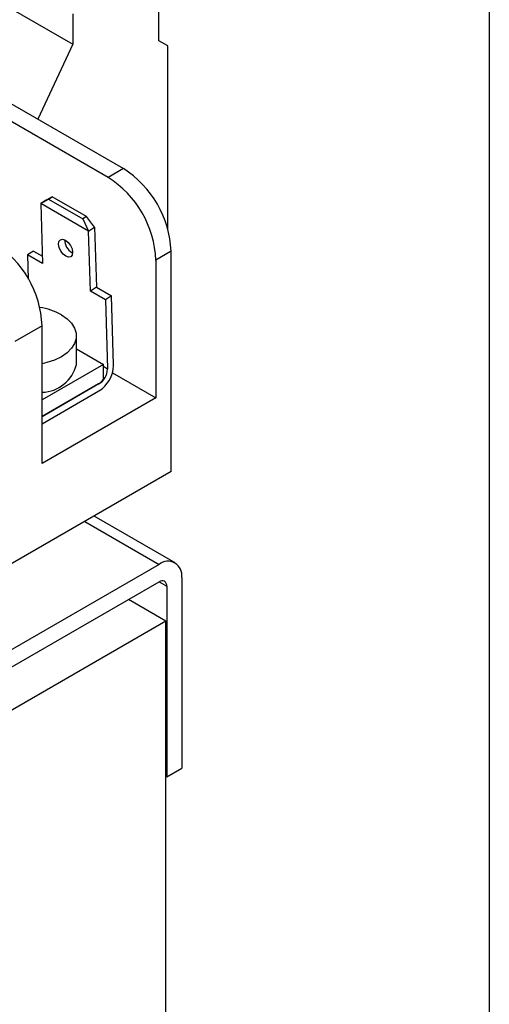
# Model space of a CAD drawing. Header units: millimetres. Extents: x 19 to 819, y 19 to 629.
# Tile 14 of 15: x 775 to 819, y 483 to 575. Entities that reach past the tile are written whole.
import ezdxf

# ---------------------------------------------------------------- set-up
doc = ezdxf.new("R2010")
doc.units = ezdxf.units.MM
doc.header["$LTSCALE"] = 3
doc.linetypes.add('SLD-Solid', pattern=[0])
doc.layers.add('TEXT', color=140, linetype='SLD-Solid', lineweight=25)

msp = doc.modelspace()

# ---------------------------------------------------------------- linework, layer by layer
for p, q in [((769.351, 579.246), (779.958, 573.123)), ((788.054, 573.458), (788.054, 578.079)), ((779.958, 575.98), (779.958, 573.123)), ((779.958, 573.123), (776.662, 566.077)), ((788.903, 572.968), (788.054, 573.458)), ((788.903, 555.719), (788.903, 572.968)), ((770.453, 569.662), (784.723, 561.424)), ((783.288, 560.595), (769.017, 568.833)), ((784.723, 561.424), (783.288, 560.595)), ((778.021, 558.773), (777.525, 558.492)), ((777.668, 558.556), (778.021, 558.773)), ((781.254, 556.907), (778.021, 558.773)), ((776.951, 558.137), (777.668, 558.556)), ((777.525, 558.492), (776.951, 558.137)), ((776.951, 558.137), (777.125, 552.496)), ((781.441, 555.545), (776.951, 558.137)), ((777.668, 558.556), (780.901, 556.689)), ((781.254, 556.907), (780.901, 556.689)), ((780.901, 556.689), (781.441, 555.545)), ((782.016, 555.9), (781.254, 556.907)), ((781.441, 555.545), (782.016, 555.9)), ((781.615, 549.904), (781.441, 555.545)), ((782.016, 555.9), (782.189, 550.259)), ((776.28, 553.67), (775.706, 553.315)), ((775.706, 553.315), (775.776, 551.033)), ((777.125, 552.496), (775.706, 553.315)), ((776.28, 553.67), (777.103, 553.195)), ((779.883, 553.53), (779.95, 553.495)), ((789.213, 553.647), (787.778, 552.818)), ((789.213, 532.906), (789.213, 553.647)), ((787.778, 552.818), (787.778, 539.856)), ((782.189, 550.259), (781.615, 549.904)), ((783.034, 549.085), (781.615, 549.904)), ((782.189, 550.259), (783.608, 549.439)), ((783.608, 549.439), (783.034, 549.085)), ((783.034, 549.085), (783.233, 542.594)), ((783.808, 542.949), (783.608, 549.439)), ((777.073, 546.639), (774.527, 545.168)), ((777.073, 533.676), (777.073, 546.639)), ((780.301, 542.998), (780.301, 545.694)), ((780.301, 544.464), (782.848, 542.994)), ((782.848, 542.994), (777.073, 539.66)), ((782.848, 541.596), (782.848, 542.994)), ((782.848, 542.817), (783.233, 542.594)), ((783.233, 542.594), (783.234, 542.562)), ((783.7, 542.21), (787.778, 539.856)), ((782.398, 541.178), (777.073, 538.104)), ((782.426, 541.162), (777.073, 538.072)), ((782.426, 541.162), (782.398, 541.178)), ((777.073, 537.409), (782.426, 540.498)), ((787.778, 539.856), (777.073, 533.676)), ((789.213, 532.906), (749.242, 509.832)), ((781.089, 528.217), (788.09, 524.176)), ((789.59, 524.324), (781.968, 528.724)), ((788.09, 524.176), (764.26, 510.419)), ((790.211, 522.951), (790.211, 504.987)), ((764.26, 508.786), (788.09, 522.542)), ((788.09, 522.542), (788.797, 522.134)), ((788.797, 522.134), (788.797, 504.17)), ((788.726, 518.827), (785.19, 520.868)), ((788.726, 518.827), (763.624, 504.336)), ((788.726, 453.503), (788.726, 518.827)), ((788.797, 504.17), (788.726, 504.211)), ((788.797, 504.17), (790.211, 504.987))]:
    msp.add_line(p, q)
at = {"flags": 128}
for points in [[(779.309, 553.175), (779.053, 553.38), (778.832, 553.667), (778.681, 553.995), (778.621, 554.313), (778.663, 554.572), (778.799, 554.733), (779.01, 554.772), (779.263, 554.682)], [(779.263, 554.682), (779.519, 554.478), (779.739, 554.19), (779.891, 553.863), (779.95, 553.545), (779.909, 553.286), (779.772, 553.125), (779.561, 553.086), (779.309, 553.175)], [(778.887, 547.664), (779.428, 547.292), (779.849, 546.871), (780.137, 546.415), (780.283, 545.937), (780.283, 545.451), (780.137, 544.973), (779.849, 544.516), (779.428, 544.096), (778.887, 543.724), (778.243, 543.412), (777.515, 543.169), (777.073, 543.065)]]:
    msp.add_lwpolyline(points, dxfattribs=at)
for centre, radius, start, end in [((779.534, 553.243), 9.687, 2.38686, 57.61314), ((778.099, 552.415), 9.687, 2.38686, 57.61314), ((767.394, 546.235), 9.687, 2.38686, 57.61314), ((780.629, 554.755), 1.434, 181.49588, 238.67371), ((775.873, 542.21), 6.231, 61.07213, 80.939), ((776.97, 543.792), 3.424, 271.73263, 346.59124), ((780.806, 543.03), 3.006, 302.60548, 357.39452), ((781.479, 542.642), 1.757, 302.60548, 357.39452), ((782.013, 542.894), 1.796, 359.99225, 1.755), ((781.601, 542.488), 1.534, 301.32735, 324.4466), ((788.918, 523.16), 1.31, 350.78596, 129.20329), ((788.366, 522.204), 0.437, 350.78596, 129.20329)]:
    msp.add_arc(centre, radius, start, end)
at = {"layer": 'TEXT'}
msp.add_line((819.15, 628.65), (819.15, 19.05), dxfattribs=at)

doc.saveas('drawing.dxf')
